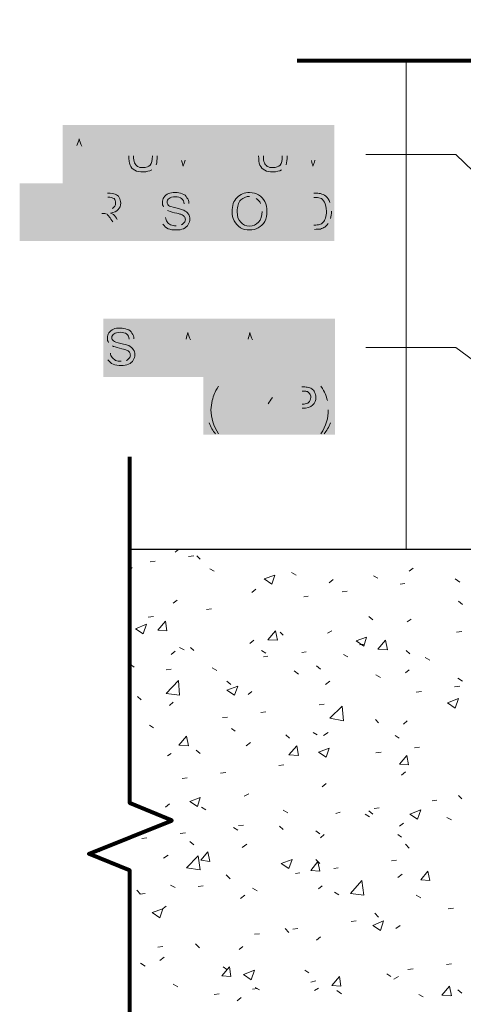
# Model space of a CAD drawing. Header units: inches. Extents: x 32 to 1061, y -183 to 263.
# Tile 4 of 16: x 878 to 890, y -158 to -131. Entities that reach past the tile are written whole.
import ezdxf

# ---------------------------------------------------------------- set-up
doc = ezdxf.new("R2010")
doc.units = ezdxf.units.IN
doc.header["$MEASUREMENT"] = 0
doc.layers.add('PDF_Geometry', color=7, linetype='Continuous')
doc.layers.add('PDF_Solid Fills', color=7, linetype='Continuous')

msp = doc.modelspace()

# ---------------------------------------------------------------- hatches: boundary and pattern name
at = {"layer": 'PDF_Solid Fills', "transparency": 33554559}
h = msp.add_hatch(color=256, dxfattribs=at)
h.paths.add_polyline_path([(879.315778, -135.402864), (879.703379, -134.407433), (879.844325, -134.407433), (880.258354, -135.402864), (880.09979, -135.402864), (879.985271, -135.103354), (879.571242, -135.103354), (879.456724, -135.402864)], flags=0)
h.paths.add_polyline_path([(879.606479, -134.997645), (879.950035, -134.997645), (879.844325, -134.715753)], flags=0)
h.paths.add_polyline_path([(879.712188, -134.698134), (879.606479, -134.997645)], flags=0)
for points in [[(880.355254, -135.402864), (880.355254, -134.407433), (880.487391, -134.407433), (880.487391, -135.288346), (880.980702, -135.288346), (880.980702, -135.402864)], [(883.693912, -135.402864), (883.693912, -134.407433), (883.826048, -134.407433), (884.354596, -135.191445), (884.354596, -134.407433), (884.477923, -134.407433), (884.477923, -135.402864), (884.345787, -135.402864), (883.817239, -134.618852), (883.817239, -135.402864)], [(878.505339, -137.006125), (878.505339, -136.125212), (878.170592, -136.125212), (878.170592, -136.010694), (878.963413, -136.010694), (878.963413, -136.125212), (878.637476, -136.125212), (878.637476, -137.006125)], [(879.113168, -137.006125), (879.113168, -136.010694), (879.245305, -136.010694), (879.245305, -136.415913), (879.765043, -136.415913), (879.765043, -136.010694), (879.89718, -136.010694), (879.89718, -137.006125), (879.765043, -137.006125), (879.765043, -136.539241), (879.245305, -136.539241), (879.245305, -137.006125)], [(881.139266, -137.006125), (881.139266, -136.010694), (881.861614, -136.010694), (881.861614, -136.125212), (881.271403, -136.125212), (881.271403, -136.433532), (881.826378, -136.433532), (881.826378, -136.54805), (881.271403, -136.54805), (881.271403, -136.891606), (881.888042, -136.891606), (881.888042, -137.006125)], [(883.0068, -137.006125), (883.0068, -136.010694), (883.138937, -136.010694), (883.138937, -136.415913), (883.658675, -136.415913), (883.658675, -136.010694), (883.799621, -136.010694), (883.799621, -137.006125), (883.658675, -137.006125), (883.658675, -136.539241), (883.138937, -136.539241), (883.138937, -137.006125)], [(885.129799, -137.006125), (885.129799, -136.010694), (885.261935, -136.010694), (885.261935, -136.891606), (885.755246, -136.891606), (885.755246, -137.006125)], [(881.491631, -140.741192), (881.491631, -139.745761), (882.213979, -139.745761), (882.213979, -139.86028), (881.623768, -139.86028), (881.623768, -140.168599), (882.178743, -140.168599), (882.178743, -140.283118), (881.623768, -140.283118), (881.623768, -140.626674), (882.240406, -140.626674), (882.240406, -140.741192)], [(883.350356, -140.741192), (883.350356, -139.745761), (883.482493, -139.745761), (883.482493, -140.626674), (883.975804, -140.626674), (883.975804, -140.741192)], [(885.068135, -140.741192), (885.068135, -139.745761), (885.200272, -139.745761), (885.728819, -140.529773), (885.728819, -139.745761), (885.852147, -139.745761), (885.852147, -140.741192), (885.72001, -140.741192), (885.191462, -139.95718), (885.191462, -140.741192)], [(886.345457, -140.741192), (886.345457, -139.86028), (886.010711, -139.86028), (886.010711, -139.745761), (886.803532, -139.745761), (886.803532, -139.86028), (886.477594, -139.86028), (886.477594, -140.741192)], [(884.019849, -142.344453), (884.019849, -141.46354), (883.685103, -141.46354), (883.685103, -141.349022), (884.477923, -141.349022), (884.477923, -141.46354), (884.151986, -141.46354), (884.151986, -142.344453)]]:
    msp.add_hatch(color=256, dxfattribs=at).paths.add_polyline_path(points)
h = msp.add_hatch(color=256, dxfattribs=at)
h.paths.add_polyline_path([(881.791141, -134.407433), (881.923278, -134.407433), (881.923278, -134.980026)], flags=0)
h.paths.add_polyline_path([(881.773523, -135.367628, 0.126140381), (881.896851, -135.226682)], flags=0)
h.paths.add_polyline_path([(881.139266, -134.980026), (881.139266, -134.407433), (881.271403, -134.407433), (881.271403, -134.980026)], flags=0)
h.paths.add_polyline_path([(881.791141, -134.980026), (881.791141, -134.407433)], flags=0)
h = msp.add_hatch(color=256, dxfattribs=at)
h.paths.add_polyline_path([(882.152315, -135.402864), (882.152315, -134.407433), (882.354925, -134.407433), (882.592771, -135.112163)], flags=0)
h.paths.add_polyline_path([(882.689672, -135.103354), (882.936327, -134.407433), (883.11251, -134.407433), (883.11251, -135.402864), (882.980373, -135.402864), (882.980373, -134.565998), (882.689672, -135.402864), (882.575153, -135.402864), (882.284452, -134.548379), (882.284452, -135.402864), (882.152315, -135.402864)], flags=0)
h = msp.add_hatch(color=256, dxfattribs=at)
h.paths.add_polyline_path([(885.367645, -134.407433), (885.499782, -134.407433), (885.499782, -134.980026)], flags=0)
h.paths.add_polyline_path([(885.350027, -135.367628, 0.12614038), (885.473354, -135.226682)], flags=0)
h.paths.add_polyline_path([(884.71577, -134.980026), (884.71577, -134.407433), (884.847907, -134.407433), (884.847907, -134.980026)], flags=0)
h.paths.add_polyline_path([(885.367645, -134.980026), (885.367645, -134.407433)], flags=0)
h = msp.add_hatch(color=256, dxfattribs=at)
h.paths.add_polyline_path([(885.728819, -135.402864), (885.728819, -134.407433), (885.931429, -134.407433), (886.169275, -135.112163)], flags=0)
h.paths.add_polyline_path([(886.266175, -135.103354), (886.512831, -134.407433), (886.689013, -134.407433), (886.689013, -135.402864), (886.556876, -135.402864), (886.556876, -134.565998), (886.266175, -135.402864), (886.151657, -135.402864), (885.860956, -134.548379), (885.860956, -135.402864), (885.728819, -135.402864)], flags=0)
h = msp.add_hatch(color=256, dxfattribs=at)
h.paths.add_polyline_path([(880.117408, -137.006125), (880.117408, -136.010694), (880.557864, -136.010694)], flags=0)
h.paths.add_polyline_path([(880.822138, -136.733042), (880.99832, -137.006125), (880.830947, -137.006125), (880.69881, -136.803515)], flags=0)
h.paths.add_polyline_path([(880.3993, -136.565668), (880.249545, -136.565668), (880.249545, -137.006125), (880.117408, -137.006125)], flags=0)
h.paths.add_polyline_path([(880.249545, -136.45115), (880.531437, -136.45115)], flags=0)
h.paths.add_polyline_path([(880.531437, -136.45115, 0.059811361), (880.681192, -136.433532)], flags=0)
h.paths.add_polyline_path([(880.566673, -136.116403), (880.249545, -136.116403), (880.249545, -136.45115)], flags=0)
h = msp.add_hatch(color=256, dxfattribs=at)
h.paths.add_polyline_path([(884.81267, -136.512814, 0.104340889), (884.768625, -136.292586)], flags=0)
h.paths.add_polyline_path([(884.645297, -136.15164, 0.147942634), (884.469114, -136.098785)], flags=0)
h = msp.add_hatch(color=256, dxfattribs=at)
h.paths.add_polyline_path([(885.896192, -137.006125), (885.896192, -136.010694), (886.239748, -136.010694)], flags=0)
h.paths.add_polyline_path([(886.72425, -136.504005, 0.090652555), (886.680204, -136.266158)], flags=0)
h.paths.add_polyline_path([(886.627349, -136.84756, 0.094573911), (886.697822, -136.706614)], flags=0)
h.paths.add_polyline_path([(886.257366, -137.006125), (885.896192, -137.006125)], flags=0)
h.paths.add_polyline_path([(886.028329, -136.891606), (886.239748, -136.891606)], flags=0)
h.paths.add_polyline_path([(886.239748, -136.125212), (886.028329, -136.125212), (886.028329, -136.891606)], flags=0)
h = msp.add_hatch(color=256, dxfattribs=at)
h.paths.add_polyline_path([(882.028988, -136.688996), (882.152315, -136.680187)], flags=0)
h.paths.add_polyline_path([(882.443016, -136.909224, 0.099135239), (882.583962, -136.882797)], flags=0)
h.paths.add_polyline_path([(882.099461, -136.389486, 0.096355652), (882.20517, -136.486386)], flags=0)
h.paths.add_polyline_path([(882.795381, -136.292586), (882.663244, -136.301395)], flags=0)
h.paths.add_polyline_path([(882.028988, -136.688996, 0.147942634), (882.081842, -136.865179)], flags=0)
h = msp.add_hatch(color=256, dxfattribs=at)
h.paths.add_polyline_path([(882.310879, -140.741192), (882.698481, -139.745761), (882.839427, -139.745761), (883.253456, -140.741192), (883.1037, -140.741192), (882.980373, -140.441682), (882.566344, -140.441682), (882.451825, -140.741192)], flags=0)
h.paths.add_polyline_path([(882.60158, -140.335973), (882.945136, -140.335973), (882.839427, -140.054081)], flags=0)
h.paths.add_polyline_path([(882.716099, -140.036463), (882.60158, -140.335973)], flags=0)
h = msp.add_hatch(color=256, dxfattribs=at)
h.paths.add_polyline_path([(884.019849, -140.741192), (884.407451, -139.745761), (884.548396, -139.745761), (884.962425, -140.741192), (884.81267, -140.741192), (884.689342, -140.441682), (884.275314, -140.441682), (884.160795, -140.741192)], flags=0)
h.paths.add_polyline_path([(884.31055, -140.335973), (884.654106, -140.335973), (884.548396, -140.054081)], flags=0)
h.paths.add_polyline_path([(884.425069, -140.036463), (884.31055, -140.335973)], flags=0)
h = msp.add_hatch(color=256, dxfattribs=at)
h.paths.add_polyline_path([(880.513819, -140.424064), (880.637146, -140.415255)], flags=0)
h.paths.add_polyline_path([(880.927847, -140.644292, 0.099135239), (881.068793, -140.617865)], flags=0)
h.paths.add_polyline_path([(880.584292, -140.124554, 0.096355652), (880.690001, -140.221454)], flags=0)
h.paths.add_polyline_path([(881.280212, -140.027653), (881.148075, -140.036463)], flags=0)
h.paths.add_polyline_path([(880.513819, -140.424064, 0.147942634), (880.566673, -140.600246)], flags=0)
h = msp.add_hatch(color=256, dxfattribs=at)
h.paths.add_polyline_path([(883.279883, -141.983279, 0.091547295), (883.350356, -142.344453)], flags=0)
h.paths.add_polyline_path([(883.332738, -141.674959, 0.086839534), (883.279883, -141.983279)], flags=0)
h.paths.add_polyline_path([(883.526538, -141.331403, 0.073065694), (883.332738, -141.674959)], flags=0)
h.paths.add_polyline_path([(883.526538, -141.331403), (883.61463, -141.331403)], flags=0)
h.paths.add_polyline_path([(883.61463, -142.643963), (883.526538, -142.643963)], flags=0)
h = msp.add_hatch(color=256, dxfattribs=at)
h.paths.add_polyline_path([(884.90957, -142.344453), (884.90957, -141.921615), (884.521969, -141.349022), (884.680533, -141.349022), (884.883143, -141.648532)], flags=0)
h.paths.add_polyline_path([(884.980043, -141.815905, 0.029572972), (884.883143, -141.648532)], flags=0)
h.paths.add_polyline_path([(885.094562, -141.639723), (885.288363, -141.349022), (885.438118, -141.349022), (885.041707, -141.921615), (885.041707, -142.344453), (884.90957, -142.344453)], flags=0)
h = msp.add_hatch(color=256, dxfattribs=at)
h.paths.add_polyline_path([(885.526209, -142.344453), (885.526209, -141.349022), (885.905001, -141.349022)], flags=0)
h.paths.add_polyline_path([(885.91381, -141.939233), (885.658346, -141.939233), (885.658346, -142.344453), (885.526209, -142.344453)], flags=0)
h.paths.add_polyline_path([(885.658346, -141.824714), (885.91381, -141.824714)], flags=0)
h.paths.add_polyline_path([(885.91381, -141.46354), (885.658346, -141.46354), (885.658346, -141.824714)], flags=0)
h = msp.add_hatch(color=256, dxfattribs=at)
h.paths.add_polyline_path([(886.52164, -142.643963), (886.433549, -142.643963)], flags=0)
h.paths.add_polyline_path([(886.636158, -141.983279, 0.04857563), (886.609731, -141.727814)], flags=0)
h.paths.add_polyline_path([(886.433549, -141.331403), (886.52164, -141.331403)], flags=0)
h.paths.add_polyline_path([(886.715441, -141.674959, 0.073065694), (886.52164, -141.331403)], flags=0)
h.paths.add_polyline_path([(886.768295, -141.983279, 0.086839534), (886.715441, -141.674959)], flags=0)
h.paths.add_polyline_path([(886.697822, -142.344453, 0.091547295), (886.768295, -141.983279)], flags=0)

# ---------------------------------------------------------------- linework, layer by layer
at = {"layer": 'PDF_Geometry', "lineweight": 80}
for points in [[(885.781674, -132.354908), (899.823414, -132.354908), (900.281489, -131.22734), (901.215256, -133.53533), (901.67333, -132.354908), (914.675594, -132.354908)], [(881.165694, -164.032511), (881.165694, -154.677224), (880.038126, -154.219149), (882.328498, -153.303001), (881.165694, -152.827308), (881.165694, -143.278219)]]:
    msp.add_lwpolyline(points, dxfattribs=at)
at = {"layer": 'PDF_Geometry', "lineweight": 9}
for points in [[(888.776775, -145.832865), (888.776775, -132.354908)], [(899.629614, -144.07104), (890.150998, -134.94479), (887.666826, -134.94479)], [(897.46257, -145.656682), (890.150998, -140.2655), (887.666826, -140.2655)], [(882.416589, -145.903338), (882.50468, -145.832865)], [(882.786572, -146.026666), (882.927518, -146.009047)], [(883.015609, -146.009047), (883.1037, -146.097139)], [(881.729477, -146.167612), (881.870423, -146.149993)], [(881.183312, -146.308558), (881.236167, -146.343794)], [(883.367974, -146.361412), (883.491302, -146.431885)], [(885.623109, -146.467122), (885.746437, -146.537595)], [(887.878245, -146.555213), (888.001572, -146.625686)], [(888.864866, -146.431885), (888.970576, -146.343794)], [(886.662586, -146.749014), (886.768295, -146.660922)], [(888.618211, -146.78425), (888.741539, -146.766632)], [(890.13338, -146.643304), (890.256708, -146.731395)], [(884.530778, -147.013287), (884.636488, -146.925196)], [(887.014951, -146.995669), (887.155897, -146.978051)], [(882.363734, -147.312797), (882.469444, -147.224706)], [(885.957856, -147.136615), (886.081184, -147.118997)], [(890.221471, -147.259943), (890.327181, -147.348034)], [(883.279883, -147.48898), (883.420829, -147.471362)], [(881.676623, -147.700399), (881.817569, -147.682781)], [(887.754917, -147.682781), (887.860626, -147.770872)], [(888.812012, -147.823727), (888.917721, -147.753254)], [(885.305981, -148.105618), (885.394072, -148.19371)], [(886.609731, -148.140855), (886.733059, -148.070382)], [(890.168616, -148.105618), (890.309562, -148.088)], [(884.477923, -148.422747), (884.583633, -148.334656)], [(887.490643, -148.457983), (887.631589, -148.440365)], [(882.310879, -148.722257), (882.416589, -148.634166)], [(882.539917, -148.528456), (882.663244, -148.598929)], [(882.839427, -148.528456), (882.927518, -148.616548)], [(884.795052, -148.616548), (884.91838, -148.68702)], [(885.905001, -148.669402), (886.028329, -148.651784)], [(887.050187, -148.722257), (887.173515, -148.79273)], [(888.776775, -148.616548), (888.882485, -148.704639)], [(884.847907, -148.79273), (884.971234, -148.775112)], [(889.305322, -148.810348), (889.42865, -148.880821)], [(881.183312, -149.004149), (881.289021, -149.074622)], [(882.169933, -149.145095), (882.310879, -149.127477)], [(883.438447, -149.09224), (883.561775, -149.162713)], [(885.693582, -149.180331), (885.81691, -149.268423)], [(886.310221, -149.039385), (886.41593, -149.127477)], [(888.759157, -149.233186), (888.864866, -149.145095)], [(883.843667, -149.462223), (883.949376, -149.550314)], [(886.556876, -149.550314), (886.680204, -149.462223)], [(887.948718, -149.286041), (888.072045, -149.356514)], [(890.203853, -149.374132), (890.327181, -149.462223)], [(884.425069, -149.832206), (884.530778, -149.744115)], [(889.058667, -149.761733), (889.199613, -149.744115)], [(890.115762, -149.620787), (890.256708, -149.603169)], [(881.377112, -149.885061), (881.482822, -149.973152)], [(882.258025, -150.131717), (882.363734, -150.043625)], [(884.777434, -150.325517), (884.91838, -150.307899)], [(886.380694, -150.114098), (886.52164, -150.09648)], [(883.720339, -150.466463), (883.861285, -150.448845)], [(887.931099, -150.519318), (888.019191, -150.607409)], [(888.706302, -150.642646), (888.812012, -150.554554)], [(881.183312, -150.80121), (881.20093, -150.80121)], [(881.711859, -150.677882), (881.817569, -150.748355)], [(883.966994, -150.765973), (884.072704, -150.836446)], [(886.22213, -150.871683), (886.327839, -150.942156)], [(886.504022, -150.959774), (886.627349, -150.871683)], [(884.372214, -151.241666), (884.495542, -151.153575)], [(885.464545, -150.942156), (885.570255, -151.030247)], [(888.477265, -150.959774), (888.582974, -151.030247)], [(882.997991, -151.364994), (883.1037, -151.453085)], [(887.948718, -151.435467), (888.089664, -151.417848)], [(889.005812, -151.294521), (889.146758, -151.276902)], [(882.20517, -151.523558), (882.310879, -151.453085)], [(883.667484, -151.99925), (883.80843, -151.981632)], [(885.270744, -151.787831), (885.41169, -151.770213)], [(888.653447, -152.052105), (888.759157, -151.964014)], [(882.61039, -152.140196), (882.751336, -152.122578)], [(886.468785, -152.369234), (886.574495, -152.281142)], [(884.319359, -152.633507), (884.442687, -152.563034)], [(889.499123, -152.756835), (889.622451, -152.739217)], [(890.221471, -152.615889), (890.309562, -152.70398)], [(882.152315, -152.933017), (882.258025, -152.844926)], [(883.138937, -152.933017), (883.262265, -153.00349)], [(885.394072, -153.021109), (885.5174, -153.091582)], [(886.838768, -153.1092), (886.962096, -153.073963)], [(887.754917, -153.038727), (887.860626, -153.126818)], [(887.895863, -152.968254), (888.036809, -152.950636)], [(887.649207, -153.126818), (887.772535, -153.197291)], [(889.904343, -153.214909), (890.02767, -153.285382)], [(884.019849, -153.496801), (884.143177, -153.567274)], [(884.160795, -153.443946), (884.301741, -153.426328)], [(885.288363, -153.461565), (885.394072, -153.549656)], [(886.292603, -153.584892), (886.398312, -153.672984)], [(888.600593, -153.461565), (888.706302, -153.373473)], [(881.50044, -153.796311), (881.641386, -153.778693)], [(882.557535, -153.655365), (882.698481, -153.637747)], [(882.821809, -153.884403), (882.927518, -153.972494)], [(886.41593, -153.778693), (886.52164, -153.690602)], [(888.547738, -153.690602), (888.653447, -153.761075)], [(880.214308, -154.148676), (880.337636, -154.166294), (880.320018, -154.11344)], [(884.266505, -154.042967), (884.389832, -153.954876)], [(888.759157, -153.954876), (888.864866, -154.060585)], [(880.355254, -154.30724), (880.460964, -154.395332)], [(882.099461, -154.342477), (882.222788, -154.254386)], [(886.292603, -154.377713), (886.398312, -154.483423)], [(888.371555, -154.41295), (888.512501, -154.395332)], [(886.785914, -154.624369), (886.909241, -154.606751)], [(883.826048, -154.800551), (883.931758, -154.906261)], [(885.728819, -154.765315), (885.852147, -154.747697)], [(888.547738, -154.871024), (888.671066, -154.782933)], [(881.359494, -155.223389), (881.465204, -155.329099)], [(882.293261, -155.082443), (882.416589, -155.152916)], [(883.050846, -155.11768), (883.191792, -155.100061)], [(884.548396, -155.170534), (884.671724, -155.241007)], [(886.363076, -155.188153), (886.468785, -155.100061)], [(881.447585, -155.329099), (881.588531, -155.31148)], [(884.21365, -155.452426), (884.336978, -155.364335)], [(886.803532, -155.276244), (886.926859, -155.346717)], [(889.058667, -155.364335), (889.181995, -155.434808)], [(882.046606, -155.751936), (882.169933, -155.663845)], [(889.939579, -155.734318), (890.080525, -155.7167)], [(887.913481, -155.857646), (888.019191, -155.963355)], [(885.446927, -156.280484), (885.552636, -156.386193)], [(885.658346, -156.298102), (885.799292, -156.280484)], [(887.261606, -156.086683), (887.402552, -156.069065)], [(888.494883, -156.280484), (888.618211, -156.192393)], [(884.601251, -156.439048), (884.742197, -156.42143)], [(886.310221, -156.597612), (886.41593, -156.509521)], [(881.940896, -156.791413), (882.081842, -156.773795)], [(882.980373, -156.703322), (883.086082, -156.809031)], [(884.178413, -156.861886), (884.284123, -156.773795)], [(881.993751, -157.161396), (882.117079, -157.073305)], [(881.465204, -157.231869), (881.588531, -157.31996)], [(883.737957, -157.337578), (883.843667, -157.408051)], [(888.82963, -157.408051), (888.970576, -157.390433)], [(889.886725, -157.267105), (890.02767, -157.249487)], [(885.993093, -157.42567), (886.098802, -157.496143)], [(888.248228, -157.531379), (888.353937, -157.601852)], [(888.442028, -157.672325), (888.565356, -157.601852)], [(882.363734, -157.813271), (882.487062, -157.883744)], [(884.548396, -157.954217), (884.689342, -157.936599)], [(884.618869, -157.901362), (884.742197, -157.971835)], [(886.151657, -157.760416), (886.292603, -157.72518)], [(886.257366, -157.989453), (886.363076, -157.918981)], [(890.010052, -158.130399), (889.763397, -158.112781), (889.974816, -157.866126), (890.02767, -158.130399)], [(883.491302, -158.095163), (883.632248, -158.077545)], [(884.125559, -158.271345), (884.231268, -158.183254)], [(886.874005, -157.989453), (886.997332, -158.077545)], [(889.12914, -158.095163), (889.252468, -158.165636)], [(890.203853, -157.971835), (890.309562, -158.059926)]]:
    msp.add_lwpolyline(points, dxfattribs=at)
for points in [[(901.479529, -145.832865), (881.183312, -145.832865), (881.183312, -152.827308), (882.328498, -153.303001), (880.038126, -154.219149), (881.183312, -154.694842), (881.183312, -161.689285), (901.479529, -161.689285)], [(885.165035, -146.537595), (885.076944, -146.78425), (884.865525, -146.643304)], [(881.623768, -147.894199), (881.535677, -148.158473), (881.324258, -148.017527)], [(882.152315, -147.806108), (882.187552, -148.070382), (881.940896, -148.052764)], [(885.182653, -148.070382), (885.235508, -148.334656), (884.971234, -148.317037)], [(887.684444, -148.246564), (887.613971, -148.49322), (887.402552, -148.352274)], [(888.212991, -148.334656), (888.265846, -148.598929), (888.001572, -148.581311)], [(882.539917, -149.849825), (882.169933, -149.79697), (882.50468, -149.444605)], [(884.143177, -149.603169), (884.055086, -149.849825), (883.843667, -149.708879)], [(890.221471, -149.937916), (890.13338, -150.20219), (889.921961, -150.061244)], [(887.050187, -150.554554), (886.680204, -150.484081), (887.014951, -150.149335)], [(882.733717, -150.977392), (882.786572, -151.241666), (882.522298, -151.224048)], [(885.764055, -151.241666), (885.81691, -151.50594), (885.552636, -151.488321)], [(886.662586, -151.312139), (886.574495, -151.558794), (886.363076, -151.417848)], [(888.794393, -151.50594), (888.847248, -151.770213), (888.600593, -151.752595)], [(883.1037, -152.668744), (883.033227, -152.915399), (882.821809, -152.774453)], [(889.181995, -153.00349), (889.093904, -153.267764), (888.882485, -153.126818)], [(883.1037, -154.659605), (882.733717, -154.606751), (883.050846, -154.272004)], [(883.315119, -154.166294), (883.367974, -154.430568), (883.121319, -154.395332)], [(885.640728, -154.377713), (885.552636, -154.624369), (885.341217, -154.483423)], [(886.345457, -154.430568), (886.398312, -154.694842), (886.151657, -154.677224)], [(889.375795, -154.694842), (889.42865, -154.959115), (889.181995, -154.941497)], [(887.613971, -155.364335), (887.243988, -155.31148), (887.561116, -154.959115)], [(882.081842, -155.734318), (881.993751, -155.980974), (881.782332, -155.840028)], [(888.160137, -156.069065), (888.072045, -156.333339), (887.860626, -156.192393)], [(883.91414, -157.337578), (883.949376, -157.601852), (883.702721, -157.584234)], [(884.601251, -157.42567), (884.51316, -157.689943), (884.301741, -157.548997)], [(886.944478, -157.601852), (886.979714, -157.866126), (886.733059, -157.848508)]]:
    msp.add_lwpolyline(points, close=True, dxfattribs=at)
at = {"layer": 'PDF_Geometry', "lineweight": 30}
msp.add_lwpolyline([(881.429967, -161.689285), (901.479529, -161.689285), (901.479529, -145.832865), (881.165694, -145.832865)], dxfattribs=at)
at = {"layer": 'PDF_Geometry', "lineweight": 9}
for points in [[(879.773852, -134.513143), (879.756234, -134.574807), (879.738616, -134.636471), (879.712188, -134.698134)], [(879.844325, -134.715753), (879.809089, -134.636471), (879.782661, -134.565998), (879.773852, -134.513143)], [(881.174503, -135.235491), (881.148075, -135.173827), (881.139266, -135.085736), (881.139266, -134.980026)], [(881.271403, -134.980026), (881.271403, -135.068118), (881.280212, -135.129781), (881.29783, -135.173827)], [(881.729477, -135.235491), (881.773523, -135.191445), (881.791141, -135.112163), (881.791141, -134.980026)], [(881.923278, -134.980026), (881.923278, -135.085736), (881.914469, -135.165018), (881.896851, -135.226682)], [(882.592771, -135.112163), (882.61039, -135.182636), (882.628008, -135.226682), (882.636817, -135.261918)], [(882.636817, -135.261918), (882.654435, -135.226682), (882.672053, -135.173827), (882.689672, -135.103354)], [(884.751006, -135.235491), (884.724579, -135.173827), (884.71577, -135.085736), (884.71577, -134.980026)], [(884.847907, -134.980026), (884.847907, -135.068118), (884.856716, -135.129781), (884.874334, -135.173827)], [(885.305981, -135.235491), (885.350027, -135.191445), (885.367645, -135.112163), (885.367645, -134.980026)], [(885.499782, -134.980026), (885.499782, -135.085736), (885.490973, -135.165018), (885.473354, -135.226682)], [(886.169275, -135.112163), (886.186893, -135.182636), (886.204511, -135.226682), (886.213321, -135.261918)], [(886.213321, -135.261918), (886.230939, -135.226682), (886.248557, -135.173827), (886.266175, -135.103354)], [(881.30664, -135.376437), (881.244976, -135.3412), (881.20093, -135.297155), (881.174503, -135.235491)], [(881.29783, -135.173827), (881.315449, -135.217873), (881.341876, -135.2443), (881.377112, -135.270727)], [(881.535677, -135.420483), (881.438776, -135.420483), (881.368303, -135.411673), (881.30664, -135.376437)], [(881.377112, -135.270727), (881.421158, -135.297155), (881.465204, -135.305964), (881.526868, -135.305964)], [(881.526868, -135.305964), (881.623768, -135.305964), (881.694241, -135.279537), (881.729477, -135.235491)], [(881.773523, -135.367628), (881.711859, -135.402864), (881.632577, -135.420483), (881.535677, -135.420483)], [(884.883143, -135.376437), (884.821479, -135.3412), (884.777434, -135.297155), (884.751006, -135.235491)], [(884.874334, -135.173827), (884.891952, -135.217873), (884.91838, -135.2443), (884.953616, -135.270727)], [(885.11218, -135.420483), (885.01528, -135.420483), (884.944807, -135.411673), (884.883143, -135.376437)], [(884.953616, -135.270727), (884.997662, -135.297155), (885.041707, -135.305964), (885.103371, -135.305964)], [(885.103371, -135.305964), (885.200272, -135.305964), (885.270744, -135.279537), (885.305981, -135.235491)], [(885.350027, -135.367628), (885.288363, -135.402864), (885.209081, -135.420483), (885.11218, -135.420483)], [(880.557864, -136.010694), (880.654764, -136.010694), (880.716428, -136.019503), (880.769283, -136.037121)], [(880.734047, -136.160449), (880.69881, -136.134021), (880.637146, -136.116403), (880.566673, -136.116403)], [(880.778092, -136.283776), (880.778092, -136.230922), (880.760474, -136.195685), (880.734047, -136.160449)], [(880.769283, -136.037121), (880.813329, -136.054739), (880.848565, -136.081167), (880.874993, -136.125212)], [(880.874993, -136.125212), (880.90142, -136.178067), (880.919038, -136.222113), (880.919038, -136.283776)], [(882.064224, -136.266158), (882.064224, -136.213304), (882.081842, -136.169258), (882.10827, -136.125212)], [(882.10827, -136.125212), (882.134697, -136.081167), (882.178743, -136.04593), (882.231597, -136.019503)], [(882.249216, -136.15164), (882.213979, -136.178067), (882.196361, -136.213304), (882.196361, -136.257349)], [(882.231597, -136.019503), (882.284452, -136.001885), (882.346116, -135.993075), (882.416589, -135.993075)], [(882.425398, -136.107594), (882.346116, -136.107594), (882.284452, -136.125212), (882.249216, -136.15164)], [(882.416589, -135.993075), (882.487062, -135.993075), (882.557535, -136.001885), (882.61039, -136.028312)], [(882.592771, -136.15164), (882.557535, -136.125212), (882.495871, -136.107594), (882.425398, -136.107594)], [(882.663244, -136.301395), (882.663244, -136.239731), (882.636817, -136.186876), (882.592771, -136.15164)], [(882.61039, -136.028312), (882.672053, -136.04593), (882.716099, -136.081167), (882.742526, -136.134021)], [(882.742526, -136.134021), (882.777763, -136.178067), (882.795381, -136.230922), (882.795381, -136.292586)], [(883.984613, -136.521623), (883.984613, -136.354249), (884.028658, -136.222113), (884.116749, -136.134021)], [(884.116749, -136.134021), (884.21365, -136.037121), (884.328168, -135.993075), (884.469114, -135.993075)], [(884.222459, -136.195685), (884.160795, -136.266158), (884.125559, -136.371868), (884.125559, -136.521623)], [(884.469114, -136.098785), (884.372214, -136.098785), (884.292932, -136.134021), (884.222459, -136.195685)], [(884.469114, -135.993075), (884.557206, -135.993075), (884.645297, -136.010694), (884.71577, -136.054739)], [(884.768625, -136.292586), (884.742197, -136.230922), (884.698152, -136.186876), (884.645297, -136.15164)], [(884.71577, -136.054739), (884.795052, -136.098785), (884.847907, -136.160449), (884.883143, -136.239731)], [(884.883143, -136.239731), (884.927189, -136.319013), (884.944807, -136.407104), (884.944807, -136.512814)], [(886.239748, -136.010694), (886.31903, -136.010694), (886.380694, -136.010694), (886.41593, -136.019503)], [(886.407121, -136.142831), (886.371885, -136.134021), (886.31903, -136.125212), (886.239748, -136.125212)], [(886.530449, -136.257349), (886.504022, -136.204494), (886.459976, -136.160449), (886.407121, -136.142831)], [(886.41593, -136.019503), (886.477594, -136.037121), (886.52164, -136.054739), (886.565685, -136.089976)], [(886.565685, -136.089976), (886.61854, -136.134021), (886.653777, -136.195685), (886.680204, -136.266158)], [(880.848565, -136.459959), (880.80452, -136.512814), (880.734047, -136.539241), (880.637146, -136.556859)], [(880.681192, -136.433532), (880.707619, -136.415913), (880.734047, -136.398295), (880.751665, -136.371868)], [(880.751665, -136.371868), (880.769283, -136.34544), (880.778092, -136.310204), (880.778092, -136.283776)], [(880.919038, -136.283776), (880.919038, -136.354249), (880.892611, -136.415913), (880.848565, -136.459959)], [(882.099461, -136.389486), (882.073033, -136.354249), (882.064224, -136.310204), (882.064224, -136.266158)], [(882.196361, -136.257349), (882.196361, -136.292586), (882.20517, -136.319013), (882.231597, -136.34544)], [(882.398971, -136.54805), (882.310879, -136.521623), (882.240406, -136.504005), (882.20517, -136.486386)], [(882.231597, -136.34544), (882.258025, -136.371868), (882.319689, -136.389486), (882.434207, -136.415913)], [(882.434207, -136.415913), (882.539917, -136.442341), (882.61039, -136.459959), (882.654435, -136.477577)], [(882.654435, -136.477577), (882.70729, -136.512814), (882.751336, -136.539241), (882.777763, -136.583287)], [(884.71577, -136.812324), (884.777434, -136.741851), (884.81267, -136.636141), (884.81267, -136.512814)], [(884.944807, -136.512814), (884.944807, -136.609714), (884.927189, -136.706614), (884.883143, -136.785896)], [(886.583304, -136.504005), (886.583304, -136.398295), (886.565685, -136.319013), (886.530449, -136.257349)], [(886.556876, -136.697805), (886.574495, -136.64495), (886.583304, -136.574478), (886.583304, -136.504005)], [(886.72425, -136.504005), (886.72425, -136.583287), (886.715441, -136.64495), (886.697822, -136.706614)], [(880.478582, -136.565668), (880.460964, -136.565668), (880.434536, -136.565668), (880.3993, -136.565668)], [(880.540246, -136.592096), (880.513819, -136.583287), (880.4962, -136.574478), (880.478582, -136.565668)], [(880.60191, -136.662569), (880.584292, -136.627332), (880.557864, -136.609714), (880.540246, -136.592096)], [(880.69881, -136.803515), (880.663574, -136.741851), (880.628337, -136.697805), (880.60191, -136.662569)], [(880.637146, -136.556859), (880.672383, -136.574478), (880.69881, -136.583287), (880.716428, -136.600905)], [(880.716428, -136.600905), (880.751665, -136.636141), (880.79571, -136.680187), (880.822138, -136.733042)], [(882.152315, -136.680187), (882.161124, -136.724233), (882.169933, -136.768278), (882.196361, -136.803515)], [(882.575153, -136.592096), (882.548726, -136.583287), (882.495871, -136.565668), (882.398971, -136.54805)], [(882.672053, -136.65376), (882.654435, -136.636141), (882.619199, -136.609714), (882.575153, -136.592096)], [(882.663244, -136.821133), (882.689672, -136.794706), (882.698481, -136.768278), (882.698481, -136.741851)], [(882.698481, -136.741851), (882.698481, -136.706614), (882.689672, -136.680187), (882.672053, -136.65376)], [(882.777763, -136.583287), (882.812999, -136.627332), (882.821809, -136.671378), (882.821809, -136.724233)], [(882.821809, -136.724233), (882.821809, -136.777087), (882.80419, -136.829942), (882.777763, -136.873988)], [(884.046277, -136.768278), (884.002231, -136.688996), (883.984613, -136.609714), (883.984613, -136.521623)], [(884.21365, -136.962079), (884.134368, -136.909224), (884.081513, -136.84756), (884.046277, -136.768278)], [(884.125559, -136.521623), (884.125559, -136.64495), (884.151986, -136.741851), (884.222459, -136.812324)], [(884.883143, -136.785896), (884.839098, -136.865179), (884.786243, -136.926842), (884.706961, -136.962079)], [(886.486403, -136.821133), (886.52164, -136.785896), (886.539258, -136.75066), (886.556876, -136.697805)], [(882.222788, -136.988506), (882.161124, -136.962079), (882.117079, -136.918033), (882.081842, -136.865179)], [(882.196361, -136.803515), (882.213979, -136.829942), (882.249216, -136.856369), (882.293261, -136.882797)], [(882.451825, -137.023743), (882.363734, -137.023743), (882.284452, -137.014934), (882.222788, -136.988506)], [(882.293261, -136.882797), (882.337307, -136.900415), (882.390162, -136.909224), (882.443016, -136.909224)], [(882.645626, -136.988506), (882.592771, -137.014934), (882.522298, -137.023743), (882.451825, -137.023743)], [(882.583962, -136.882797), (882.619199, -136.873988), (882.645626, -136.84756), (882.663244, -136.821133)], [(882.777763, -136.873988), (882.751336, -136.926842), (882.70729, -136.962079), (882.645626, -136.988506)], [(884.469114, -137.023743), (884.372214, -137.023743), (884.284123, -137.006125), (884.21365, -136.962079)], [(884.222459, -136.812324), (884.284123, -136.882797), (884.363405, -136.918033), (884.469114, -136.918033)], [(884.469114, -136.918033), (884.566015, -136.918033), (884.645297, -136.882797), (884.71577, -136.812324)], [(884.706961, -136.962079), (884.636488, -137.006125), (884.557206, -137.023743), (884.469114, -137.023743)], [(886.239748, -136.891606), (886.310221, -136.891606), (886.363076, -136.882797), (886.398312, -136.873988)], [(886.41593, -136.997315), (886.371885, -137.006125), (886.31903, -137.006125), (886.257366, -137.006125)], [(886.398312, -136.873988), (886.433549, -136.865179), (886.459976, -136.84756), (886.486403, -136.821133)], [(886.539258, -136.944461), (886.504022, -136.962079), (886.459976, -136.979697), (886.41593, -136.997315)], [(886.627349, -136.84756), (886.600922, -136.891606), (886.565685, -136.918033), (886.539258, -136.944461)], [(880.593101, -139.86028), (880.619528, -139.816234), (880.663574, -139.780998), (880.716428, -139.754571)], [(880.716428, -139.754571), (880.769283, -139.736952), (880.830947, -139.728143), (880.90142, -139.728143)], [(880.90142, -139.728143), (880.971893, -139.728143), (881.042366, -139.736952), (881.095221, -139.76338)], [(881.095221, -139.76338), (881.156884, -139.780998), (881.20093, -139.816234), (881.227357, -139.869089)], [(880.549055, -140.001226), (880.549055, -139.948371), (880.566673, -139.904326), (880.593101, -139.86028)], [(880.584292, -140.124554), (880.557864, -140.089317), (880.549055, -140.045272), (880.549055, -140.001226)], [(880.734047, -139.886707), (880.69881, -139.913135), (880.672383, -139.948371), (880.672383, -139.992417)], [(880.672383, -139.992417), (880.672383, -140.027653), (880.690001, -140.054081), (880.716428, -140.080508)], [(880.910229, -139.842662), (880.830947, -139.842662), (880.769283, -139.86028), (880.734047, -139.886707)], [(881.077602, -139.886707), (881.042366, -139.86028), (880.980702, -139.842662), (880.910229, -139.842662)], [(881.148075, -140.036463), (881.148075, -139.974799), (881.121648, -139.921944), (881.077602, -139.886707)], [(881.227357, -139.869089), (881.262594, -139.913135), (881.280212, -139.96599), (881.280212, -140.027653)], [(882.768954, -139.851471), (882.751336, -139.913135), (882.733717, -139.974799), (882.716099, -140.036463)], [(882.839427, -140.054081), (882.80419, -139.974799), (882.777763, -139.904326), (882.768954, -139.851471)], [(884.477923, -139.851471), (884.460305, -139.913135), (884.442687, -139.974799), (884.425069, -140.036463)], [(884.548396, -140.054081), (884.51316, -139.974799), (884.486733, -139.904326), (884.477923, -139.851471)], [(880.883802, -140.283118), (880.79571, -140.256691), (880.725237, -140.239072), (880.690001, -140.221454)], [(880.716428, -140.080508), (880.742856, -140.106936), (880.80452, -140.124554), (880.919038, -140.150981)], [(881.059984, -140.327164), (881.033557, -140.318354), (880.980702, -140.300736), (880.883802, -140.283118)], [(880.919038, -140.150981), (881.024748, -140.177408), (881.095221, -140.195027), (881.139266, -140.212645)], [(881.139266, -140.212645), (881.192121, -140.247881), (881.236167, -140.274309), (881.262594, -140.318354)], [(881.262594, -140.318354), (881.29783, -140.3624), (881.30664, -140.406446), (881.30664, -140.4593)], [(880.637146, -140.415255), (880.637146, -140.4593), (880.654764, -140.503346), (880.681192, -140.538582)], [(880.681192, -140.538582), (880.69881, -140.56501), (880.734047, -140.591437), (880.778092, -140.617865)], [(881.156884, -140.388827), (881.139266, -140.371209), (881.10403, -140.344782), (881.059984, -140.327164)], [(881.068793, -140.617865), (881.10403, -140.609055), (881.130457, -140.582628), (881.148075, -140.556201)], [(881.148075, -140.556201), (881.174503, -140.529773), (881.183312, -140.503346), (881.183312, -140.476919)], [(881.183312, -140.476919), (881.183312, -140.441682), (881.174503, -140.415255), (881.156884, -140.388827)], [(881.30664, -140.4593), (881.30664, -140.512155), (881.289021, -140.56501), (881.262594, -140.609055)], [(880.707619, -140.723574), (880.645955, -140.697147), (880.60191, -140.653101), (880.566673, -140.600246)], [(880.936656, -140.758811), (880.848565, -140.758811), (880.769283, -140.750001), (880.707619, -140.723574)], [(880.778092, -140.617865), (880.822138, -140.635483), (880.874993, -140.644292), (880.927847, -140.644292)], [(881.130457, -140.723574), (881.077602, -140.750001), (881.007129, -140.758811), (880.936656, -140.758811)], [(881.262594, -140.609055), (881.236167, -140.66191), (881.192121, -140.697147), (881.130457, -140.723574)], [(883.61463, -141.331403), (883.552966, -141.419495), (883.517729, -141.489968), (883.500111, -141.534013)], [(885.905001, -141.349022), (885.966665, -141.349022), (886.01952, -141.349022), (886.054756, -141.357831)], [(886.054756, -141.357831), (886.107611, -141.36664), (886.142848, -141.375449), (886.178084, -141.401876)], [(886.178084, -141.401876), (886.213321, -141.428304), (886.239748, -141.454731), (886.257366, -141.498777)], [(886.548067, -141.534013), (886.530449, -141.489968), (886.486403, -141.419495), (886.433549, -141.331403)], [(883.500111, -141.534013), (883.473684, -141.595677), (883.456065, -141.657341), (883.438447, -141.727814)], [(884.980043, -141.815905), (885.01528, -141.76305), (885.050516, -141.701387), (885.094562, -141.639723)], [(886.037138, -141.472349), (886.010711, -141.46354), (885.975474, -141.46354), (885.91381, -141.46354)], [(886.11642, -141.534013), (886.098802, -141.498777), (886.072375, -141.481159), (886.037138, -141.472349)], [(886.098802, -141.77186), (886.134038, -141.745432), (886.151657, -141.701387), (886.151657, -141.639723)], [(886.151657, -141.639723), (886.151657, -141.595677), (886.142848, -141.560441), (886.11642, -141.534013)], [(886.292603, -141.630914), (886.292603, -141.719005), (886.266175, -141.789478), (886.204511, -141.851142)], [(886.257366, -141.498777), (886.274984, -141.542822), (886.292603, -141.586868), (886.292603, -141.630914)], [(886.609731, -141.727814), (886.592113, -141.66615), (886.574495, -141.595677), (886.548067, -141.534013)], [(883.438447, -141.727814), (883.420829, -141.815905), (883.403211, -141.895187), (883.403211, -141.983279)], [(885.91381, -141.824714), (886.001902, -141.824714), (886.063565, -141.807096), (886.098802, -141.77186)], [(886.204511, -141.851142), (886.151657, -141.912806), (886.054756, -141.939233), (885.91381, -141.939233)], [(883.403211, -141.983279), (883.403211, -142.203507), (883.473684, -142.423735), (883.61463, -142.643963)], [(886.433549, -142.643963), (886.574495, -142.423735), (886.636158, -142.203507), (886.636158, -141.983279)], [(883.526538, -142.643963), (883.456065, -142.555871), (883.394401, -142.458971), (883.350356, -142.344453)], [(886.697822, -142.344453), (886.644968, -142.458971), (886.592113, -142.555871), (886.52164, -142.643963)]]:
    msp.add_open_spline(points, degree=3, dxfattribs=at)
at = {"layer": 'PDF_Solid Fills', "color": 7, "lineweight": 9, "true_color": 0xffffff, "transparency": 33554559}
for points in [[(879.315778, -134.134351), (879.315778, -135.737611), (886.803532, -134.134351), (886.803532, -135.737611)], [(878.135356, -135.737611), (878.135356, -137.323253), (886.803532, -135.737611), (886.803532, -137.323253)], [(880.443346, -139.472679), (880.443346, -141.075939), (886.82115, -139.472679), (886.82115, -141.075939)], [(883.191792, -141.075939), (883.191792, -142.661581), (886.82115, -141.075939), (886.82115, -142.661581)]]:
    msp.add_solid(points, dxfattribs=at)
at = {"layer": 'PDF_Solid Fills', "lineweight": 9, "transparency": 33554559}
msp.add_solid([(883.359165, -134.407433), (883.359165, -135.402864), (883.491305, -134.407433), (883.491305, -135.402864)], dxfattribs=at)

doc.saveas('drawing.dxf')
